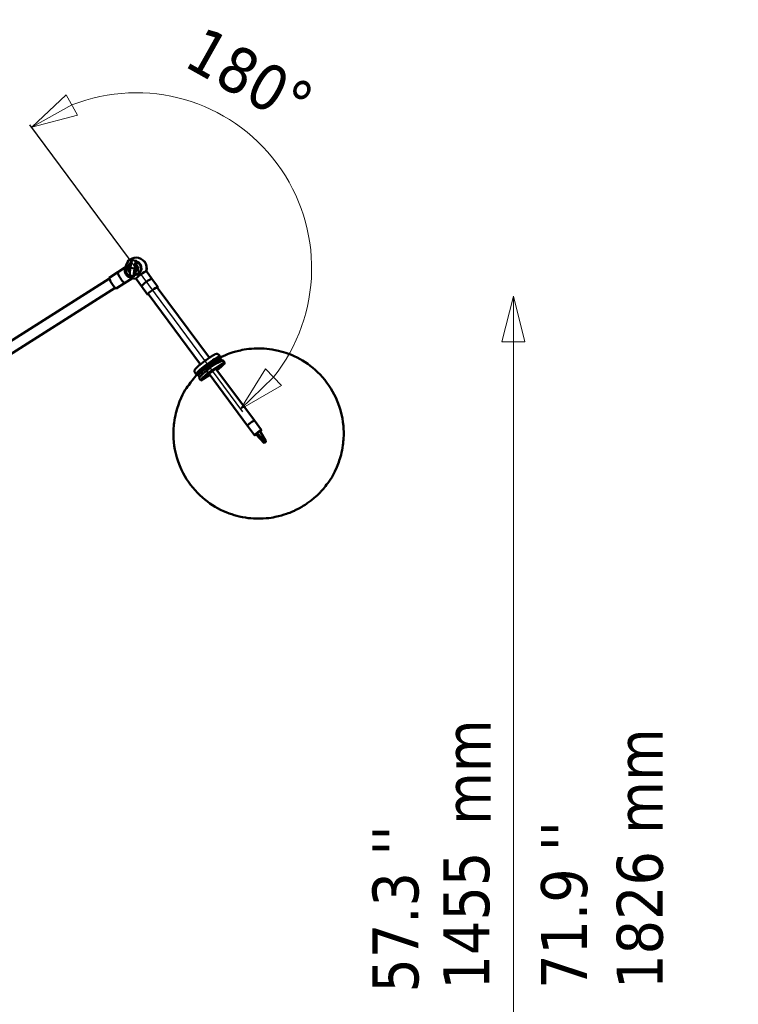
# Model space of a CAD drawing. Header units: millimetres. Extents: x 307 to 3704, y 278 to 4742.
# Tile 10 of 10: x 2860 to 3704, y 3584 to 4742. Entities that reach past the tile are written whole.
import ezdxf

# ---------------------------------------------------------------- set-up
doc = ezdxf.new("R2010")
doc.units = ezdxf.units.MM
doc.header["$LTSCALE"] = 18
for name, color, linetype, lineweight in [('Geometria szkicu (ISO)', 7, 'Continuous', 25), ('Symbol (ISO)', 7, 'Continuous', 25), ('Widoczne (ISO)', 7, 'Continuous', 50), ('Wymiar (ISO)', 7, 'Continuous', 25)]:
    doc.layers.add(name, color=color, linetype=linetype, lineweight=lineweight)
doc.styles.add('Tekst notatki (ISO)', font='tahoma.ttf')

msp = doc.modelspace()

# ---------------------------------------------------------------- linework, layer by layer
at = {"layer": 'Geometria szkicu (ISO)'}
for q in [(2871.5, 4618.6), (3121.5, 4281.1)]:
    msp.add_line((2996.5, 4449.9), q, dxfattribs=at)
at = {"layer": 'Widoczne (ISO)', "linetype": 'Continuous', "lineweight": 50}
for p, q in [((2996.7, 4458.6), (2991.8, 4459.3)), ((2974.9, 4445.1), (2984, 4450.9)), ((2984.1, 4447.9), (2984, 4447.9)), ((2989.7, 4450.2), (2994.6, 4449.5)), ((2996.4, 4445.8), (2996.2, 4445.9)), ((2996.8, 4448.7), (2996.4, 4445.8)), ((2996.8, 4448.7), (2997.4, 4453.2)), ((2997.4, 4453.2), (2997.1, 4453.2)), ((3008.5, 4446.3), (3015, 4437.5)), ((2522.2, 4157.3), (2965, 4437.6)), ((2974.9, 4445.1), (2964.9, 4438.7)), ((2982.9, 4432.4), (2992.1, 4438.2)), ((2994.1, 4440.4), (2989.3, 4441.1)), ((2995, 4442.4), (2994.9, 4442.4)), ((2996.4, 4437.4), (3002.9, 4428.6)), ((3015, 4437.5), (3022.1, 4427.9)), ((2529.1, 4146.3), (2971.9, 4426.6)), ((2982.9, 4432.4), (2972.9, 4426.1)), ((3002.9, 4428.6), (3010, 4419)), ((3082.6, 4344.6), (3021.3, 4427.3)), ((3072.1, 4336.8), (3010.8, 4419.6)), ((3096, 4343.1), (3078.1, 4331.6)), ((3093.7, 4348), (3095.2, 4346)), ((3094.3, 4345.6), (3095.6, 4343.8)), ((3096, 4343.1), (3097.5, 4341)), ((3096.2, 4343), (3097.6, 4341.1)), ((3078.1, 4331.6), (3079.6, 4329.5)), ((3079.8, 4333), (3079.8, 4333.3)), ((3080.9, 4334.4), (3081.4, 4333.7)), ((3100.4, 4338.8), (3081.2, 4326.6)), ((3083.3, 4336.2), (3083.9, 4335.4)), ((3084.4, 4336.9), (3084.7, 4336.5)), ((3084.6, 4336.9), (3084.7, 4336.5)), ((3086.4, 4336.9), (3086, 4337.3)), ((3087.7, 4338.2), (3087.9, 4337.9)), ((3087.8, 4338.2), (3088, 4338)), ((3088, 4338), (3090.2, 4339.4)), ((3135.5, 4270.6), (3090.3, 4331.6)), ((3090.4, 4339.6), (3090.4, 4339.5)), ((3092.5, 4341.5), (3092.8, 4341)), ((3098.5, 4341.4), (3100.4, 4338.8)), ((3098.7, 4341.3), (3100.6, 4338.7)), ((3065.6, 4327.1), (3067.1, 4325.1)), ((3067.7, 4325.9), (3069.1, 4324.1)), ((3069.7, 4323.3), (3071, 4321.6)), ((3070.5, 4320.5), (3072.4, 4317.9)), ((3072.6, 4317.8), (3083.1, 4324.5)), ((3081.2, 4326.6), (3079.3, 4329.2)), ((3127.4, 4264.6), (3082.3, 4325.6)), ((3091.5, 4329.9), (3091.8, 4330.1)), ((3127.4, 4264.6), (3135.7, 4253.5)), ((3135.5, 4270.6), (3143.8, 4259.4)), ((3137.5, 4254.3), (3137.9, 4254.9)), ((3147, 4244.2), (3137.5, 4254.3)), ((3137.9, 4254.9), (3138.4, 4255.7)), ((3138.4, 4255.7), (3138.7, 4256.3)), ((3147.8, 4245.5), (3138.7, 4256.3)), ((3149, 4246.3), (3141.9, 4258.6)), ((3147, 4244.2), (3148.2, 4245)), ((3147.2, 4244.4), (3147, 4244.2)), ((3147.7, 4245.2), (3147.2, 4244.4)), ((3147.8, 4245.5), (3147.7, 4245.2)), ((3149, 4246.3), (3147.8, 4245.5)), ((3148.2, 4245), (3148.4, 4245.2)), ((3148.4, 4245.2), (3148.9, 4246.1)), ((3148.9, 4246.1), (3149, 4246.3))]:
    msp.add_line(p, q, dxfattribs=at)
for centre, radius, start, end in [((2996.5, 4449.9), 12.5, 90, 269.6493), ((2996.5, 4449.9), 12.5, 343.3796, 90), ((3127.8, 4272.6), 75, 120.2602, 120.9678), ((3127.8, 4272.6), 75, 137.7486, 138.6323)]:
    msp.add_arc(centre, radius, start, end, dxfattribs=at)
for centre, major_axis, ratio, start_param, end_param in [((2994.8, 4449.9), (0, 8.12), 0.984808, 3.132415, 6.018076), ((2996.5, 4449.9), (0, 12.5), 0.984808, 4.428271, 6.283185), ((2996.5, 4449.9), (0, 12.5), 0.984808, 4.428271, 6.283185), ((2994.7, 4448.7), (0, -10.9), 0.984808, 4.657425, 4.797009), ((2994.8, 4449.9), (0, 8.12), 0.984808, 0.52684, 2.325136), ((2994.8, 4449.9), (0, 7.75), 0.984808, 0.571754, 2.281175), ((2994.9, 4449.9), (0, -7.5), 0.984808, 3.752967, 5.383571), ((2994.8, 4449.9), (0, 7.75), 0.984808, 3.14483, 6.005108), ((2994.9, 4449.9), (0, -7.5), 0.984808, 0.007574, 2.859425), ((2995, 4449.9), (0, 7.5), 0.984808, 3.141593, 6.020453), ((2994.4, 4449.9), (0, -4.5), 0.984808, 0.366715, 2.503413), ((3002.4, 4441.9), (6.03, 4.46), 0.104358, 0.140011, 3.141593), ((2968.9, 4432.4), (4.01, -6.34), 0.147359, 3.141593, 6.283185), ((2978.9, 4438.8), (-4.01, 6.34), 0.147359, 0, 3.141593), ((2978.9, 4438.8), (-4.01, 6.34), 0.147359, 0, 3.141593), ((2994.7, 4448.7), (0, -10.9), 0.984808, 5.735273, 6.025089), ((2995.5, 4449.9), (0, -7.75), 0.984808, 6.207479, 6.243359), ((3008.9, 4433.1), (-6.03, -4.46), 0.104358, 3.141593, 6.283185), ((3008.9, 4433.1), (6.03, 4.46), 0.104358, 0, 3.141593), ((3016, 4423.5), (6.03, 4.46), 0.104358, 5.76087, 9.947093), ((3081.1, 4335.6), (14.1, 10.4), 0.104358, 5.943493, 9.764471), ((3082.3, 4334), (13.3, 9.8), 0.104358, 5.854702, 9.717356), ((3082.9, 4333.2), (13.3, 9.8), 0.104358, 0, 0.105427), ((3082.9, 4333.2), (-13.3, -9.8), 0.104358, 5.009062, 6.283185), ((3082.3, 4334), (5.63, 4.17), 0.104358, 1.952958, 2.182633), ((3132.1, 4277), (-52.9, 52), 0.829518, 5.910716, 6.279725), ((3082.2, 4335.1), (-2.41, -1.79), 0.104358, 3.080843, 6.222436), ((3086.5, 4328.3), (-4.82, -3.57), 0.104358, 2.555907, 6.868871), ((3082.3, 4334), (5.63, 4.17), 0.104358, 6.141748, 7.350321), ((3089, 4338.2), (2.41, 1.79), 0.104358, 0.438879, 0.986448), ((3086.5, 4328.3), (14.1, 10.4), 0.104358, 5.019122, 6.378552), ((3084.6, 4330.9), (14.1, 10.4), 0.104358, 0, 0.095367), ((3084.6, 4330.9), (-14.1, -10.4), 0.104358, 5.019122, 6.283185), ((3086.5, 4328.3), (-14.1, -10.4), 0.104358, 5.019122, 6.378552), ((3131.4, 4267.6), (-4.02, -2.98), 0.104358, 3.141593, 6.283185), ((3131.4, 4267.6), (4.02, 2.98), 0.104358, 0, 3.141593), ((3139.7, 4256.4), (-4.02, -2.98), 0.104358, 4.88329, 7.201849), ((3139.7, 4256.4), (-4.02, -2.98), 0.104358, 4.060256, 4.88329), ((3139.7, 4256.4), (4.02, 2.98), 0.104358, 5.340892, 7.201849)]:
    msp.add_ellipse(centre, major_axis=major_axis, ratio=ratio, start_param=start_param, end_param=end_param, dxfattribs=at)
for centre, major_axis in [((3086.4, 4329.5), (-1.39, -1.03)), ((3093.5, 4332.8), (1.39, 1.03)), ((3079.6, 4322.6), (1.39, 1.03))]:
    msp.add_ellipse(centre, major_axis=major_axis, ratio=0.104358, dxfattribs=at)
for points, knots in [([(2989.7, 4450.2), (2990, 4452.1), (2990.4, 4455), (2991.2, 4458.6), (2991.7, 4459.4), (2991.8, 4459.3)], [-26.275376, -26.275376, -26.275376, -26.275376, -20.612924, -17.476581, -14.815554, -14.815554, -14.815554, -14.815554]), ([(2997.4, 4453.2), (2997.3, 4453.2), (2997.1, 4453.1), (2996.9, 4454.3), (2996.9, 4456.1), (2997, 4459.1), (2996.2, 4458.4), (2995.3, 4454.3), (2994.9, 4451.4), (2994.6, 4449.5)], [4.5, 4.5, 4.5, 4.5, 5.80505, 7.046145, 11.426945, 13.262483, 17.476581, 20.612924, 26.275376, 26.275376, 26.275376, 26.275376]), ([(2984.3, 4443), (2984.1, 4443.4), (2983.8, 4443.8), (2983.5, 4444.7), (2983.3, 4445.2), (2983.1, 4446.1), (2983.1, 4446.6), (2983, 4447.4), (2983, 4447.7), (2983.1, 4448)], [-11.816508, -11.816508, -11.816508, -11.816508, -10.349235, -10.349235, -8.881961, -8.881961, -7.414687, -7.414687, -6.249815, -6.249815, -6.249815, -6.249815]), ([(2983.1, 4448), (2983.1, 4448.1), (2983.1, 4448.1), (2983.1, 4448.6), (2983.2, 4449), (2983.4, 4449.6), (2983.5, 4449.9), (2983.7, 4450.4), (2983.8, 4450.6), (2984, 4450.8), (2984, 4450.8), (2984, 4450.9)], [-6.249815, -6.249815, -6.249815, -6.249815, -5.947414, -5.947414, -4.46056, -4.46056, -2.973707, -2.973707, -1.486853, -1.486853, -0.930125, -0.930125, -0.930125, -0.930125]), ([(2983.8, 4446.8), (2983.7, 4446.7), (2983.7, 4446.7), (2983.7, 4446.6), (2983.7, 4446.5), (2983.7, 4446.4), (2983.7, 4446.3), (2983.7, 4446.1), (2983.7, 4445.9), (2983.7, 4445.7), (2983.7, 4445.7), (2983.7, 4445.7), (2983.7, 4445.7)], [-2.082809, -2.082809, -2.082809, -2.082809, -1.564769, -1.564769, -1.564769, -0.997049, -0.997049, -0.997049, -0.030541, -0.030541, -0.030541, 0, 0, 0, 0]), ([(2983.7, 4446.5), (2984, 4446.3), (2984.4, 4445.9), (2984.8, 4445.3), (2984.9, 4445.3)], [50.7074777, 50.7074777, 50.7074777, 50.7074777, 51.161595, 51.2162799, 51.2162799, 51.2162799, 51.2162799]), ([(2983.7, 4446.3), (2983.9, 4446), (2984.2, 4445.8), (2984.4, 4445.5), (2984.7, 4445.1), (2985, 4444.8), (2985.3, 4444.4)], [-91.522838, -91.522838, -91.522838, -91.522838, -90.095392, -90.095392, -90.095392, -88.593389, -88.593389, -88.593389, -88.593389]), ([(2984, 4447.8), (2984, 4447.8), (2984, 4447.8), (2984, 4447.8), (2984, 4447.8), (2984, 4447.8), (2984, 4447.8), (2984, 4447.8), (2984, 4447.8), (2984, 4447.8), (2984, 4447.8), (2984, 4447.8), (2984, 4447.8), (2984, 4447.8), (2984, 4447.8), (2984, 4447.8), (2984, 4447.8), (2984, 4447.8), (2984, 4447.8), (2984, 4447.8), (2983.9, 4447.8), (2983.9, 4447.8), (2983.9, 4447.8), (2983.9, 4447.7), (2983.8, 4447.6), (2983.8, 4447.3), (2983.8, 4447.1), (2983.8, 4446.8), (2983.8, 4446.8), (2983.8, 4446.8)], [-2.607859, -2.607859, -2.607859, -2.607859, -2.439743, -2.439743, -2.321747, -2.321747, -2.304108, -2.304108, -2.299484, -2.299484, -2.296746, -2.296746, -2.294325, -2.294325, -2.291303, -2.291303, -2.286642, -2.286642, -2.265626, -2.265626, -1.990969, -1.990969, -1.978468, -1.978468, -1.157411, -1.157411, -0.045081, -0.045081, 0, 0, 0, 0]), ([(2983.8, 4447.3), (2983.8, 4447.4), (2983.9, 4447.4), (2984.1, 4447.3), (2984.3, 4447.2)], [56.3893928, 56.3893928, 56.3893928, 56.3893928, 56.5437568, 56.8365025, 56.8365025, 56.8365025, 56.8365025]), ([(2984.5, 4446.4), (2984.4, 4446.5), (2984.3, 4446.7), (2984.1, 4446.8), (2984, 4446.9), (2983.9, 4447), (2983.8, 4447.1)], [-255.782548, -255.782548, -255.782548, -255.782548, -255.056839, -255.056839, -255.056839, -254.151373, -254.151373, -254.151373, -254.151373]), ([(2983.9, 4447.4), (2983.9, 4447.4), (2983.9, 4447.4), (2983.9, 4447.3), (2984, 4447.3), (2984.2, 4447.1), (2984.3, 4447)], [-61.634769, -61.634769, -61.634769, -61.634769, -61.514489, -61.514489, -61.514489, -60.428246, -60.428246, -60.428246, -60.428246]), ([(2989.7, 4450.2), (2989.5, 4448.3), (2989.1, 4445.4), (2988.8, 4441.9), (2989.1, 4441.1), (2989.3, 4441.1)], [-26.275376, -26.275376, -26.275376, -26.275376, -20.612924, -17.476581, -14.990629, -14.990629, -14.990629, -14.990629]), ([(2996.4, 4445.8), (2996.3, 4445.9), (2996.1, 4446), (2995.6, 4444.8), (2995.1, 4443), (2994.3, 4439.9), (2993.7, 4440.6), (2993.9, 4444.7), (2994.3, 4447.6), (2994.6, 4449.5)], [4.5, 4.5, 4.5, 4.5, 5.80505, 7.046145, 11.426945, 13.262483, 17.476581, 20.612924, 26.275376, 26.275376, 26.275376, 26.275376]), ([(2987.6, 4440.2), (2987.4, 4440.4), (2987.3, 4440.7), (2987.1, 4441), (2986.8, 4441.6), (2986.4, 4442.3), (2985.9, 4442.9), (2985.5, 4443.6), (2985, 4444.3), (2984.5, 4444.8), (2984.2, 4445.2), (2984, 4445.5), (2983.7, 4445.8)], [-231.902623, -231.902623, -231.902623, -231.902623, -230.765568, -230.765568, -230.765568, -228.336457, -228.336457, -228.336457, -225.907346, -225.907346, -225.907346, -224.364852, -224.364852, -224.364852, -224.364852]), ([(2983.7, 4445.7), (2983.7, 4445.6), (2983.7, 4445.6), (2983.8, 4445.3), (2983.9, 4445), (2984, 4444.4), (2984.2, 4444.1), (2984.4, 4443.7), (2984.4, 4443.5), (2984.5, 4443.4)], [-10.702273, -10.702273, -10.702273, -10.702273, -10.531233, -10.531233, -9.574499, -9.574499, -8.617764, -8.617764, -8.141763, -8.141763, -8.141763, -8.141763]), ([(2983.9, 4444.9), (2983.9, 4444.9), (2984.3, 4444.5), (2984.9, 4443.6), (2985.8, 4442.4), (2986.4, 4441.4), (2986.7, 4440.9), (2986.7, 4440.8)], [44.874542, 44.874542, 44.874542, 44.874542, 44.938792, 45.257911, 45.577029, 45.896147, 46.020741, 46.020741, 46.020741, 46.020741]), ([(2984.1, 4444.3), (2984.3, 4444.1), (2984.5, 4443.8), (2984.7, 4443.6), (2985, 4443.1), (2985.3, 4442.7), (2985.6, 4442.2), (2985.8, 4441.9), (2986, 4441.5), (2986.2, 4441.2)], [-120.704699, -120.704699, -120.704699, -120.704699, -119.721319, -119.721319, -119.721319, -118.119917, -118.119917, -118.119917, -116.84279, -116.84279, -116.84279, -116.84279]), ([(2988.4, 4439.3), (2988.1, 4439.5), (2987.8, 4439.7), (2987, 4440.1), (2986.6, 4440.4), (2985.9, 4441), (2985.5, 4441.4), (2984.9, 4442.2), (2984.6, 4442.6), (2984.3, 4443)], [-17.383202, -17.383202, -17.383202, -17.383202, -16.218329, -16.218329, -14.751056, -14.751056, -13.283782, -13.283782, -11.816508, -11.816508, -11.816508, -11.816508]), ([(2984.5, 4443.4), (2984.5, 4443.4), (2984.5, 4443.3), (2984.6, 4443.3), (2984.6, 4443.3), (2984.6, 4443.3), (2984.6, 4443.3), (2984.6, 4443.3), (2984.6, 4443.3), (2984.6, 4443.3), (2984.6, 4443.3), (2984.6, 4443.3), (2984.6, 4443.3), (2984.6, 4443.3), (2984.6, 4443.3), (2984.6, 4443.3), (2984.6, 4443.3), (2984.6, 4443.3), (2984.6, 4443.3), (2984.6, 4443.3), (2984.6, 4443.3), (2984.6, 4443.3), (2984.6, 4443.3), (2984.6, 4443.3), (2984.6, 4443.3), (2984.6, 4443.2), (2984.6, 4443.2), (2984.6, 4443.2), (2984.6, 4443.2), (2984.6, 4443.2), (2984.6, 4443.2)], [-0.2797005, -0.2797005, -0.2797005, -0.2797005, -0.1718556, -0.1718556, -0.1718556, -0.158827, -0.158827, -0.158827, -0.1511733, -0.1511733, -0.1511733, -0.1457669, -0.1457669, -0.1457669, -0.1410817, -0.1410817, -0.1410817, -0.1360402, -0.1360402, -0.1360402, -0.1295142, -0.1295142, -0.1295142, -0.1158883, -0.1158883, -0.1158883, -0.0271373, -0.0271373, -0.0271373, 0, 0, 0, 0]), ([(2984.6, 4443.2), (2984.7, 4443.1), (2984.7, 4443), (2984.9, 4442.7), (2985.1, 4442.4), (2985.5, 4441.9), (2985.7, 4441.7), (2986, 4441.4), (2986.1, 4441.3), (2986.2, 4441.2)], [-7.86725, -7.86725, -7.86725, -7.86725, -7.66103, -7.66103, -6.704296, -6.704296, -5.747562, -5.747562, -5.425586, -5.425586, -5.425586, -5.425586]), ([(2986.2, 4441.2), (2986.4, 4441.1), (2986.5, 4440.9), (2986.7, 4440.8), (2986.8, 4440.7), (2987, 4440.6), (2987.1, 4440.5)], [-1.512663, -1.512663, -1.512663, -1.512663, -0.749651, -0.749651, -0.749651, 0, 0, 0, 0]), ([(2987.1, 4441.6), (2987.5, 4441), (2987.8, 4440.5), (2988, 4440), (2988, 4440), (2988, 4439.9), (2988.1, 4439.9)], [-85.176114, -85.176114, -85.176114, -85.176114, -82.889086, -82.889086, -82.889086, -82.62587, -82.62587, -82.62587, -82.62587]), ([(2987.1, 4440.5), (2987.4, 4440.3), (2987.7, 4440.1), (2988, 4439.9), (2988, 4439.9), (2988, 4439.9)], [-1.206812, -1.206812, -1.206812, -1.206812, -0.085778, -0.085778, 0, 0, 0, 0]), ([(2987.8, 4440.9), (2987.9, 4440.7), (2988.1, 4440.2), (2988.3, 4439.9), (2988.3, 4439.7)], [52.4253275, 52.4253275, 52.4253275, 52.4253275, 52.5976263, 52.8871464, 52.8871464, 52.8871464, 52.8871464]), ([(2988, 4439.9), (2988.2, 4439.8), (2988.4, 4439.7), (2988.6, 4439.6), (2988.7, 4439.5), (2988.8, 4439.5)], [-2.803391, -2.803391, -2.803391, -2.803391, -1.917047, -1.917047, -1.471439, -1.471439, -1.471439, -1.471439]), ([(2992, 4438.2), (2991.9, 4438.2), (2991.8, 4438.2), (2991.4, 4438.3), (2991.1, 4438.4), (2990.5, 4438.5), (2990.1, 4438.6), (2989.4, 4438.9), (2989, 4439), (2988.5, 4439.3), (2988.5, 4439.3), (2988.4, 4439.3)], [-23.526641, -23.526641, -23.526641, -23.526641, -22.146164, -22.146164, -20.65931, -20.65931, -19.172457, -19.172457, -17.685603, -17.685603, -17.383202, -17.383202, -17.383202, -17.383202]), ([(2988.9, 4439.5), (2988.9, 4439.6), (2988.8, 4439.8), (2988.8, 4439.9), (2988.7, 4440), (2988.7, 4440.1), (2988.7, 4440.1)], [-265.885832, -265.885832, -265.885832, -265.885832, -264.773592, -264.773592, -264.773592, -264.413401, -264.413401, -264.413401, -264.413401]), ([(2989.1, 4439.5), (2989.1, 4439.5), (2989.1, 4439.5), (2989.1, 4439.6), (2989.2, 4439.7), (2989.2, 4439.7)], [-0.3076384, -0.3076384, -0.3076384, -0.3076384, -0.232125, -0.232125, -0.0104242, -0.0104242, -0.0104242, -0.0104242]), ([(3071.1, 4327.6), (3069.7, 4326.2), (3068, 4324.5), (3063.5, 4319.5), (3061.4, 4317), (3055.2, 4308.1), (3050.8, 4302.7), (3044.1, 4282.9), (3042.2, 4276.6), (3040.5, 4262.8), (3040.1, 4256.7), (3041.1, 4238.9), (3043.7, 4225.8), (3054.5, 4203), (3061, 4193.5), (3076.1, 4178.1), (3084.4, 4172.1), (3101.6, 4162.6), (3110.3, 4159.7), (3128, 4155.6), (3135.9, 4155.3), (3152.9, 4155.6), (3159.1, 4157.1), (3174.3, 4160.8), (3178.3, 4162.8), (3183, 4164.9), (3184.1, 4165.5), (3186.4, 4166.7), (3187.5, 4167.2), (3189.9, 4168.5), (3190.9, 4169.1), (3193.2, 4170.5), (3194.2, 4171.1), (3196, 4172.3), (3196.8, 4172.9), (3198.4, 4174), (3199.1, 4174.5), (3200.7, 4175.6), (3201.4, 4176.2), (3202.9, 4177.4), (3203.7, 4178), (3206.2, 4180.1), (3208.1, 4181.6), (3214.2, 4187.8), (3216.5, 4190.2), (3223.6, 4199.6), (3228.4, 4204.3), (3236.5, 4226.9), (3238.4, 4233.2), (3240.3, 4247.1), (3240.8, 4253.2), (3239.9, 4271.1), (3237.4, 4284.3), (3226.8, 4307.3), (3220.3, 4316.8), (3205.3, 4332.4), (3197.1, 4338.5), (3179.9, 4348.1), (3171.2, 4351), (3153.4, 4355.3), (3145.5, 4355.6), (3128.5, 4355.4), (3122.2, 4354), (3107, 4350.4), (3103, 4348.3), (3095.7, 4345), (3093.5, 4343.8), (3091.7, 4342.8)], [0.424352, 0.424352, 0.424352, 0.424352, 0.655946, 0.655946, 0.80893, 0.80893, 0.957223, 0.957223, 1.008112, 1.008112, 1.039874, 1.039874, 1.087301, 1.087301, 1.121988, 1.121988, 1.155981, 1.155981, 1.196368, 1.196368, 1.253413, 1.253413, 1.350535, 1.350535, 1.558942, 1.558942, 1.644343, 1.644343, 1.762406, 1.762406, 1.930055, 1.930055, 2.168483, 2.168483, 2.403374, 2.403374, 2.672824, 2.672824, 2.943094, 2.943094, 3.179882, 3.179882, 3.685581, 3.685581, 3.910547, 3.910547, 4.094935, 4.094935, 4.147593, 4.147593, 4.179996, 4.179996, 4.228036, 4.228036, 4.262832, 4.262832, 4.296763, 4.296763, 4.336916, 4.336916, 4.393407, 4.393407, 4.489146, 4.489146, 4.693359, 4.693359, 4.933134, 4.933134, 4.933134, 4.933134]), ([(3065.6, 4327.1), (3065.4, 4327.4), (3065.3, 4327.7), (3065.1, 4328.3), (3065.1, 4328.6), (3065.1, 4329.1), (3065.1, 4329.4), (3065.3, 4329.9), (3065.4, 4330.1), (3065.9, 4331), (3066.2, 4331.4), (3067.5, 4332.8), (3068.6, 4333.8), (3070.9, 4335.9), (3072.1, 4336.9), (3074.6, 4338.9), (3076, 4339.9), (3078.6, 4341.8), (3080, 4342.8), (3082.6, 4344.6), (3083.8, 4345.4), (3086.1, 4346.9), (3087.2, 4347.5), (3089.1, 4348.5), (3089.8, 4348.8), (3091.2, 4349.1), (3091.5, 4349.1), (3092.2, 4349), (3092.6, 4348.9), (3093.3, 4348.5), (3093.5, 4348.2), (3093.7, 4348)], [5.175238, 5.175238, 5.175238, 5.175238, 5.213919, 5.213919, 5.256653, 5.256653, 5.31146, 5.31146, 5.399616, 5.399616, 5.665904, 5.665904, 6.087581, 6.087581, 6.422781, 6.422781, 6.749867, 6.749867, 7.075371, 7.075371, 7.402524, 7.402524, 7.737634, 7.737634, 8.116718, 8.116718, 8.212126, 8.212126, 8.277572, 8.277572, 8.316831, 8.316831, 8.316831, 8.316831]), ([(3092.1, 4340.6), (3091.9, 4340.5), (3091.6, 4340.3), (3090.8, 4340), (3090.4, 4339.7), (3089.4, 4339.2), (3088.9, 4338.9), (3088.4, 4338.5)], [4.6320441, 4.6320441, 4.6320441, 4.6320441, 4.8104809, 4.8104809, 4.9974613, 4.9974613, 5.1844417, 5.1844417, 5.1844417, 5.1844417])]:
    msp.add_open_spline(points, degree=3, knots=knots, dxfattribs=at)
for points in [[(2984, 4447.9), (2984, 4447.9), (2984, 4447.8), (2984, 4447.8)], [(2984.2, 4447.9), (2984.1, 4447.9), (2984.1, 4447.9), (2984, 4447.9)], [(3008.5, 4446.3), (3008.4, 4446.3), (3008.4, 4446.4), (3008.3, 4446.4)], [(2988.8, 4439.5), (2988.9, 4439.5), (2989, 4439.4), (2989.1, 4439.5)], [(2989.1, 4439.8), (2989.1, 4439.7), (2989.1, 4439.7), (2989.2, 4439.7)]]:
    msp.add_open_spline(points, degree=3, dxfattribs=at)
at = {"layer": 'Wymiar (ISO)', "lineweight": 18}
for p, q in [((2914.4, 4653.6), (2873.7, 4615.6)), ((2927.5, 4630), (2914.4, 4653.6)), ((2921, 4641.8), (2873.7, 4615.6)), ((2873.7, 4615.6), (2927.5, 4630)), ((3440.1, 4417.1), (3426.6, 4363.1)), ((3440.1, 4363.1), (3440.1, 4417.1)), ((3453.6, 4363.1), (3440.1, 4417.1)), ((3426.6, 4363.1), (3453.6, 4363.1)), ((3440.1, 3017.4), (3440.1, 4363.1)), ((3148.7, 4331.4), (3119.3, 4284.1)), ((3167.5, 4312), (3148.7, 4331.4)), ((3158.1, 4321.7), (3119.3, 4284.1)), ((3119.3, 4284.1), (3167.5, 4312))]:
    msp.add_line(p, q, dxfattribs=at)
at = {"layer": 'Wymiar (ISO)', "lineweight": 18, "flags": 128}
for points in [[(2914.4, 4653.6), (2873.7, 4615.6), (2927.5, 4630), (2914.4, 4653.6)], [(3453.6, 4363.1), (3440.1, 4417.1), (3426.6, 4363.1), (3453.6, 4363.1)], [(3148.7, 4331.4), (3119.3, 4284.1), (3167.5, 4312), (3148.7, 4331.4)]]:
    msp.add_lwpolyline(points, dxfattribs=at)
at = {"layer": 'Wymiar (ISO)', "lineweight": 18}
msp.add_arc((2996.5, 4449.9), 206.3, 321.5724, 111.476, dxfattribs=at)
at = {"layer": 'Wymiar (ISO)'}
for points in [[(2914.4, 4653.6), (2873.7, 4615.6), (2927.5, 4630), (2914.4, 4653.6)], [(3453.6, 4363.1), (3440.1, 4417.1), (3426.6, 4363.1), (3453.6, 4363.1)], [(3148.7, 4331.4), (3119.3, 4284.1), (3167.5, 4312), (3148.7, 4331.4)]]:
    msp.add_solid(points, dxfattribs=at)

# ---------------------------------------------------------------- texts
at = {"layer": 'Symbol (ISO)', "insert": (3359.3, 3795.3), "char_height": 54, "width": 124.716, "attachment_point": 1, "rotation": 90, "style": 'Tekst notatki (ISO)'}
msp.add_mtext('\\fTahoma|b0|i0;mm', dxfattribs=at)
at = {"layer": 'Symbol (ISO)', "insert": (3472.6, 3602.4), "char_height": 54, "width": 309.997, "attachment_point": 1, "rotation": 90, "line_spacing_factor": 0.987884, "style": 'Tekst notatki (ISO)'}
msp.add_mtext("\\fTahoma|b0|i0;71.9 ''\\P\\fTahoma|b0|i0;1826 mm", dxfattribs=at)
at = {"layer": 'Wymiar (ISO)', "char_height": 54, "attachment_point": 7, "style": 'Tekst notatki (ISO)'}
for s, insert, rotation in [('180°', (3049.7, 4688), 330.6775), ("''", (3328.2, 3759.4), 90), ('1455', (3412.7, 3601.7), 90), ('57.3', (3329.4, 3598), 90)]:
    msp.add_mtext(s, dxfattribs=dict(at, insert=insert, rotation=rotation))

doc.saveas('drawing.dxf')
